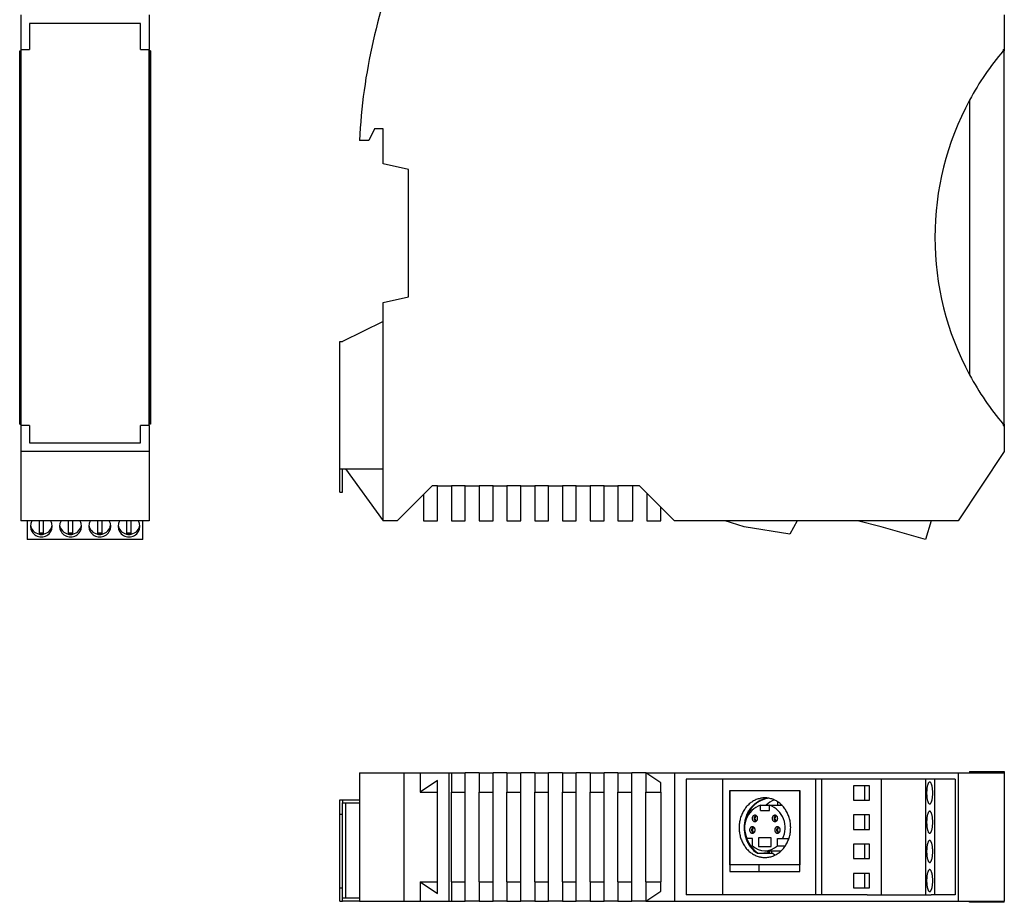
# Paper-space layout 'Blatt1' of a CAD drawing. Header units: millimetres. Extents: x 35 to 361, y 34 to 264.
# Tile 1 of 3: x 35 to 205, y 34 to 187. Entities that reach past the tile are written whole.
import ezdxf

# ---------------------------------------------------------------- set-up
doc = ezdxf.new("R2010")
doc.units = ezdxf.units.MM

psp = doc.layouts.new('Blatt1')

# ---------------------------------------------------------------- linework, layer by layer
at = {"color": 7, "linetype": 'Continuous', "lineweight": 25}
for p, q in [((34.92, 187.76), (34.92, 181.76)), ((57.12, 187.76), (57.12, 181.76)), ((204.96, 187.76), (204.96, 181.76)), ((55.62, 186.26), (36.42, 186.26)), ((36.42, 186.26), (36.42, 181.76)), ((55.62, 181.76), (55.62, 186.26)), ((34.72, 181.53), (34.92, 181.53)), ((34.72, 117), (34.72, 181.53)), ((34.92, 181.76), (36.42, 181.76)), ((34.92, 181.76), (34.92, 116.76)), ((34.92, 117), (34.92, 181.53)), ((55.62, 181.76), (57.12, 181.76)), ((57.12, 116.76), (57.12, 181.76)), ((57.32, 181.53), (57.12, 181.53)), ((57.12, 181.53), (57.12, 117)), ((57.32, 181.53), (57.32, 117)), ((204.76, 181.76), (204.96, 181.76)), ((204.76, 181.76), (204.76, 181.53)), ((204.96, 181.53), (204.76, 181.53)), ((204.96, 181.76), (204.96, 181.53)), ((204.96, 117), (204.96, 181.53)), ((198.96, 173.02), (198.96, 125.51)), ((96.06, 168.01), (95.06, 166.01)), ((97.56, 168.01), (96.06, 168.01)), ((97.56, 162.01), (97.56, 168.01)), ((95.06, 166.01), (93.46, 166.01)), ((101.96, 161.01), (97.56, 162.01)), ((101.96, 139.01), (101.96, 161.01)), ((97.56, 138.01), (101.96, 139.01)), ((97.56, 100.26), (97.56, 138.01)), ((97.56, 134.76), (90.56, 131.26)), ((97.56, 109.26), (97.56, 134.76)), ((90.06, 109.26), (90.06, 131.26)), ((90.06, 131.26), (90.56, 131.26)), ((34.72, 117), (34.92, 117)), ((36.42, 116.76), (34.92, 116.76)), ((34.92, 116.76), (34.92, 112.26)), ((36.42, 116.76), (36.42, 113.76)), ((55.62, 113.76), (55.62, 116.76)), ((57.12, 116.76), (55.62, 116.76)), ((57.32, 117), (57.12, 117)), ((57.12, 116.76), (57.12, 112.26)), ((204.76, 117), (204.76, 116.76)), ((204.76, 117), (204.96, 117)), ((204.76, 116.76), (204.96, 116.76)), ((204.96, 117), (204.96, 116.76)), ((204.96, 116.76), (204.96, 112.26)), ((36.42, 113.76), (55.62, 113.76)), ((57.12, 112.26), (34.92, 112.26)), ((34.92, 112.26), (34.92, 100.26)), ((57.12, 112.26), (57.12, 100.26)), ((204.96, 112.26), (196.96, 100.26)), ((90.06, 109.26), (97.56, 109.26)), ((90.06, 105.26), (90.06, 109.26)), ((90.56, 105.26), (90.56, 109.26)), ((91.06, 109.26), (97.56, 100.26)), ((106.04, 106.35), (99.96, 100.26)), ((106.96, 106.35), (106.04, 106.35)), ((106.96, 106.35), (109.36, 106.35)), ((106.96, 100.26), (106.96, 106.35)), ((111.76, 106.35), (109.36, 106.35)), ((109.36, 106.35), (109.36, 100.26)), ((111.76, 106.35), (114.16, 106.35)), ((111.76, 100.26), (111.76, 106.35)), ((116.56, 106.35), (114.16, 106.35)), ((114.16, 106.35), (114.16, 100.26)), ((116.56, 106.35), (118.96, 106.35)), ((116.56, 100.26), (116.56, 106.35)), ((121.36, 106.35), (118.96, 106.35)), ((118.96, 106.35), (118.96, 100.26)), ((121.36, 106.35), (123.76, 106.35)), ((121.36, 100.26), (121.36, 106.35)), ((126.16, 106.35), (123.76, 106.35)), ((123.76, 106.35), (123.76, 100.26)), ((126.16, 106.35), (128.56, 106.35)), ((126.16, 100.26), (126.16, 106.35)), ((130.96, 106.35), (128.56, 106.35)), ((128.56, 106.35), (128.56, 100.26)), ((130.96, 106.35), (133.36, 106.35)), ((130.96, 100.26), (130.96, 106.35)), ((135.76, 106.35), (133.36, 106.35)), ((133.36, 106.35), (133.36, 100.26)), ((135.76, 106.35), (138.16, 106.35)), ((135.76, 100.26), (135.76, 106.35)), ((140.76, 106.35), (138.16, 106.35)), ((138.16, 106.35), (138.16, 100.26)), ((141.88, 106.35), (140.76, 106.35)), ((140.76, 100.26), (140.76, 106.35)), ((147.96, 100.26), (141.88, 106.35)), ((90.06, 105.26), (90.56, 105.26)), ((104.56, 104.86), (104.56, 100.26)), ((143.16, 105.06), (143.16, 100.26)), ((145.56, 100.26), (145.56, 102.66)), ((57.12, 100.26), (34.92, 100.26)), ((36.02, 100.26), (36.02, 97.04)), ((38.06, 100.26), (38.06, 97.98)), ((38.86, 97.98), (38.86, 100.26)), ((43.11, 100.26), (43.11, 97.98)), ((43.91, 97.98), (43.91, 100.26)), ((48.16, 100.26), (48.16, 97.98)), ((48.96, 97.98), (48.96, 100.26)), ((53.21, 100.26), (53.21, 97.98)), ((54.01, 97.98), (54.01, 100.26)), ((56.02, 97.04), (56.02, 100.26)), ((99.96, 100.26), (97.56, 100.26)), ((104.56, 100.26), (106.96, 100.26)), ((109.36, 100.26), (111.76, 100.26)), ((114.16, 100.26), (116.56, 100.26)), ((118.96, 100.26), (121.36, 100.26)), ((123.76, 100.26), (126.16, 100.26)), ((128.56, 100.26), (130.96, 100.26)), ((133.36, 100.26), (135.76, 100.26)), ((138.16, 100.26), (140.76, 100.26)), ((143.16, 100.26), (145.56, 100.26)), ((196.96, 100.26), (147.96, 100.26)), ((159.96, 99.26), (156.67, 100.26)), ((167.86, 98), (159.96, 99.26)), ((169.17, 100.26), (167.86, 98)), ((183.68, 99.26), (179.58, 100.26)), ((191.36, 97.04), (183.68, 99.26)), ((192.3, 100.26), (191.36, 97.04)), ((56.02, 97.04), (36.02, 97.04)), ((38.06, 98.2), (38.86, 98.2)), ((38.06, 97.98), (38.86, 97.98)), ((43.11, 98.2), (43.91, 98.2)), ((43.11, 97.98), (43.91, 97.98)), ((48.16, 98.2), (48.96, 98.2)), ((48.16, 97.98), (48.96, 97.98)), ((53.21, 98.2), (54.01, 98.2)), ((53.21, 97.98), (54.01, 97.98)), ((93.46, 56.74), (93.46, 34.54)), ((93.46, 56.74), (101.16, 56.74)), ((101.16, 56.74), (101.16, 34.54)), ((101.16, 56.74), (103.96, 56.74)), ((103.96, 56.74), (103.96, 53.39)), ((103.96, 56.74), (108.96, 56.74)), ((108.96, 34.54), (108.96, 56.74)), ((108.96, 56.74), (109.36, 56.74)), ((109.36, 56.74), (109.36, 53.39)), ((109.36, 56.74), (111.76, 56.74)), ((111.76, 53.39), (111.76, 56.74)), ((114.16, 56.74), (111.76, 56.74)), ((114.16, 56.74), (116.56, 56.74)), ((114.16, 56.74), (114.16, 53.39)), ((116.56, 53.39), (116.56, 56.74)), ((118.96, 56.74), (116.56, 56.74)), ((118.96, 56.74), (121.36, 56.74)), ((118.96, 56.74), (118.96, 53.39)), ((121.36, 53.39), (121.36, 56.74)), ((123.76, 56.74), (121.36, 56.74)), ((123.76, 56.74), (126.16, 56.74)), ((123.76, 56.74), (123.76, 53.39)), ((126.16, 53.39), (126.16, 56.74)), ((128.56, 56.74), (126.16, 56.74)), ((128.56, 56.74), (130.96, 56.74)), ((128.56, 56.74), (128.56, 53.39)), ((130.96, 53.39), (130.96, 56.74)), ((133.36, 56.74), (130.96, 56.74)), ((133.36, 56.74), (135.76, 56.74)), ((133.36, 56.74), (133.36, 53.39)), ((135.76, 53.39), (135.76, 56.74)), ((138.16, 56.74), (135.76, 56.74)), ((138.16, 56.74), (140.56, 56.74)), ((138.16, 56.74), (138.16, 53.39)), ((140.56, 53.39), (140.56, 56.74)), ((142.96, 56.74), (140.56, 56.74)), ((145.56, 54.99), (142.96, 56.74)), ((142.96, 56.74), (142.96, 53.39)), ((142.96, 56.74), (147.96, 56.74)), ((147.96, 56.74), (196.96, 56.74)), ((147.96, 56.74), (147.96, 34.54)), ((196.96, 56.74), (196.96, 34.54)), ((196.96, 56.74), (204.96, 56.74)), ((198.96, 56.94), (198.96, 56.74)), ((198.96, 56.94), (204.76, 56.94)), ((204.76, 56.94), (204.76, 56.74)), ((204.76, 56.94), (204.96, 56.94)), ((204.96, 56.94), (204.96, 56.74)), ((204.96, 56.74), (204.96, 34.54)), ((106.96, 55.4), (103.96, 53.39)), ((106.96, 53.39), (106.96, 55.4)), ((145.56, 53.39), (145.56, 54.99)), ((149.96, 55.64), (149.96, 35.64)), ((181.24, 55.64), (149.96, 55.64)), ((156.21, 55.64), (156.21, 35.64)), ((172.34, 55.64), (172.34, 35.64)), ((173.34, 55.64), (173.34, 35.64)), ((181.67, 54.48), (178.9, 54.48)), ((178.9, 54.48), (178.9, 51.98)), ((180.79, 54.48), (180.79, 51.98)), ((183.68, 55.64), (181.24, 55.64)), ((181.67, 51.98), (181.67, 54.48)), ((183.68, 55.64), (183.68, 35.64)), ((191.36, 55.64), (183.68, 55.64)), ((191.36, 55.64), (191.36, 35.64)), ((192.3, 55.64), (191.36, 55.64)), ((196.46, 55.64), (192.3, 55.64)), ((192.89, 55.64), (192.89, 35.64)), ((196.46, 55.64), (196.46, 35.64)), ((103.96, 53.39), (106.96, 53.39)), ((106.96, 37.89), (106.96, 53.39)), ((109.36, 53.39), (111.76, 53.39)), ((109.36, 37.89), (109.36, 53.39)), ((111.76, 37.89), (111.76, 53.39)), ((114.16, 53.39), (116.56, 53.39)), ((114.16, 37.89), (114.16, 53.39)), ((116.56, 37.89), (116.56, 53.39)), ((118.96, 53.39), (121.36, 53.39)), ((118.96, 37.89), (118.96, 53.39)), ((121.36, 37.89), (121.36, 53.39)), ((123.76, 53.39), (126.16, 53.39)), ((123.76, 37.89), (123.76, 53.39)), ((126.16, 37.89), (126.16, 53.39)), ((128.56, 53.39), (130.96, 53.39)), ((128.56, 37.89), (128.56, 53.39)), ((130.96, 37.89), (130.96, 53.39)), ((133.36, 53.39), (135.76, 53.39)), ((133.36, 37.89), (133.36, 53.39)), ((135.76, 37.89), (135.76, 53.39)), ((138.16, 53.39), (140.56, 53.39)), ((138.16, 37.89), (138.16, 53.39)), ((140.56, 37.89), (140.56, 53.39)), ((142.96, 53.39), (145.56, 53.39)), ((142.96, 37.89), (142.96, 53.39)), ((145.56, 53.39), (145.56, 37.89)), ((157.5, 40.84), (157.5, 53.64)), ((157.5, 53.64), (169.63, 53.64)), ((157.5, 53.64), (157.5, 39.64)), ((169.63, 53.64), (169.63, 40.84)), ((169.63, 39.64), (169.63, 53.64)), ((90.06, 49.56), (90.06, 52.04)), ((90.06, 52.04), (90.56, 52.04)), ((90.56, 52.04), (90.56, 51.54)), ((90.56, 52.04), (93.46, 52.04)), ((90.56, 51.54), (93.46, 51.54)), ((90.56, 49.56), (90.56, 51.54)), ((91.06, 51.54), (91.06, 35.04)), ((162.79, 50.19), (162.79, 51.13)), ((162.79, 51.13), (164.35, 51.13)), ((164.35, 50.19), (164.35, 51.13)), ((164.35, 51.13), (166.48, 51.13)), ((165.79, 51.13), (165.79, 51.7)), ((166.29, 51.32), (166.29, 51.13)), ((178.9, 51.98), (181.67, 51.98)), ((90.06, 49.56), (90.56, 49.56)), ((90.06, 36.84), (90.06, 49.56)), ((90.56, 36.84), (90.56, 49.56)), ((162.79, 50.19), (164.35, 50.19)), ((181.67, 49.43), (178.9, 49.43)), ((178.9, 49.43), (178.9, 46.93)), ((180.79, 49.43), (180.79, 46.93)), ((181.67, 46.93), (181.67, 49.43)), ((178.9, 46.93), (181.67, 46.93)), ((161.4, 45.34), (160.52, 45.34)), ((161.4, 44.11), (161.4, 45.34)), ((164.67, 45.5), (162.47, 45.5)), ((162.47, 45.5), (162.47, 43.98)), ((164.67, 43.98), (164.67, 45.5)), ((165.73, 45.34), (166.62, 45.34)), ((165.73, 44.11), (165.73, 45.34)), ((166.62, 45.34), (167.71, 45.34)), ((181.67, 44.38), (178.9, 44.38)), ((178.9, 44.38), (178.9, 41.88)), ((180.79, 44.38), (180.79, 41.88)), ((181.67, 41.88), (181.67, 44.38)), ((162.36, 42.8), (162.28, 42.76)), ((164.98, 42.76), (162.28, 42.76)), ((164.36, 42.88), (162.36, 42.8)), ((162.47, 43.98), (164.67, 43.98)), ((163.57, 43.24), (166.38, 43.24)), ((164.36, 42.88), (164.36, 43.24)), ((164.71, 43.24), (164.71, 42.93)), ((165.73, 44.11), (167.11, 44.11)), ((178.9, 41.88), (181.67, 41.88)), ((169.63, 40.84), (157.5, 40.84)), ((157.5, 39.64), (169.63, 39.64)), ((162.5, 40.84), (162.5, 39.64)), ((181.67, 39.33), (178.9, 39.33)), ((178.9, 39.33), (178.9, 36.83)), ((180.79, 39.33), (180.79, 36.83)), ((181.67, 36.83), (181.67, 39.33)), ((103.96, 37.89), (103.96, 34.54)), ((103.96, 37.89), (106.96, 35.88)), ((103.96, 37.89), (106.96, 37.89)), ((106.96, 35.88), (106.96, 37.89)), ((109.36, 37.89), (111.76, 37.89)), ((109.36, 37.89), (109.36, 34.54)), ((111.76, 34.54), (111.76, 37.89)), ((114.16, 37.89), (116.56, 37.89)), ((114.16, 37.89), (114.16, 34.54)), ((116.56, 34.54), (116.56, 37.89)), ((118.96, 37.89), (121.36, 37.89)), ((118.96, 37.89), (118.96, 34.54)), ((121.36, 34.54), (121.36, 37.89)), ((123.76, 37.89), (126.16, 37.89)), ((123.76, 37.89), (123.76, 34.54)), ((126.16, 34.54), (126.16, 37.89)), ((128.56, 37.89), (130.96, 37.89)), ((128.56, 37.89), (128.56, 34.54)), ((130.96, 34.54), (130.96, 37.89)), ((133.36, 37.89), (135.76, 37.89)), ((133.36, 37.89), (133.36, 34.54)), ((135.76, 34.54), (135.76, 37.89)), ((138.16, 37.89), (140.56, 37.89)), ((138.16, 37.89), (138.16, 34.54)), ((140.56, 34.54), (140.56, 37.89)), ((142.96, 37.89), (145.56, 37.89)), ((142.96, 37.89), (142.96, 34.54)), ((145.56, 36.28), (145.56, 37.89)), ((90.06, 36.84), (90.56, 36.84)), ((90.06, 34.54), (90.06, 36.84)), ((90.56, 35.04), (90.56, 36.84)), ((142.96, 34.54), (145.56, 36.28)), ((178.9, 36.83), (181.67, 36.83)), ((90.06, 34.54), (90.56, 34.54)), ((90.56, 34.54), (90.56, 35.04)), ((93.46, 35.04), (90.56, 35.04)), ((93.46, 34.54), (90.56, 34.54)), ((93.46, 34.54), (101.16, 34.54)), ((101.16, 34.54), (103.96, 34.54)), ((103.96, 34.54), (108.96, 34.54)), ((108.96, 34.54), (109.36, 34.54)), ((109.36, 34.54), (111.76, 34.54)), ((114.16, 34.54), (111.76, 34.54)), ((114.16, 34.54), (116.56, 34.54)), ((118.96, 34.54), (116.56, 34.54)), ((118.96, 34.54), (121.36, 34.54)), ((123.76, 34.54), (121.36, 34.54)), ((123.76, 34.54), (126.16, 34.54)), ((128.56, 34.54), (126.16, 34.54)), ((128.56, 34.54), (130.96, 34.54)), ((133.36, 34.54), (130.96, 34.54)), ((133.36, 34.54), (135.76, 34.54)), ((138.16, 34.54), (135.76, 34.54)), ((138.16, 34.54), (140.56, 34.54)), ((142.96, 34.54), (140.56, 34.54)), ((142.96, 34.54), (147.96, 34.54)), ((147.96, 34.54), (196.96, 34.54)), ((181.24, 35.64), (149.96, 35.64)), ((181.24, 35.64), (183.68, 35.64)), ((183.68, 35.64), (191.36, 35.64)), ((191.36, 35.64), (192.3, 35.64)), ((196.46, 35.64), (192.3, 35.64)), ((196.96, 34.54), (204.96, 34.54)), ((198.96, 34.34), (198.96, 34.54)), ((204.76, 34.34), (198.96, 34.34)), ((204.76, 34.34), (204.76, 34.54)), ((204.96, 34.34), (204.76, 34.34)), ((204.96, 34.34), (204.96, 34.54))]:
    psp.add_line(p, q, dxfattribs=at)
at = {"color": 7, "linetype": 'Continuous', "lineweight": 25, "flags": 128}
for points in [[(192.59, 53.23), (192.59, 53.35), (192.58, 53.47), (192.58, 53.59), (192.57, 53.71), (192.56, 53.82), (192.55, 53.94), (192.54, 54.05), (192.52, 54.15), (192.5, 54.26), (192.48, 54.36), (192.46, 54.45), (192.44, 54.54), (192.42, 54.63), (192.39, 54.71), (192.36, 54.78), (192.34, 54.85), (192.31, 54.91), (192.28, 54.96), (192.25, 55.01), (192.22, 55.04), (192.18, 55.08), (192.15, 55.1), (192.12, 55.12), (192.08, 55.13), (192.05, 55.13), (192.02, 55.12), (191.98, 55.11), (191.95, 55.09), (191.92, 55.06), (191.89, 55.03), (191.85, 54.98), (191.82, 54.93), (191.79, 54.88), (191.77, 54.81), (191.74, 54.74), (191.71, 54.67), (191.69, 54.58), (191.66, 54.5), (191.64, 54.41), (191.62, 54.31), (191.61, 54.21), (191.59, 54.1), (191.57, 53.99), (191.56, 53.88), (191.55, 53.77), (191.54, 53.65), (191.54, 53.53), (191.53, 53.41), (191.53, 53.29), (191.53, 53.17), (191.53, 53.05), (191.54, 52.93), (191.54, 52.81), (191.55, 52.7), (191.56, 52.58), (191.57, 52.47), (191.59, 52.36), (191.61, 52.25), (191.62, 52.15), (191.64, 52.06), (191.66, 51.96), (191.69, 51.88), (191.71, 51.79), (191.74, 51.72), (191.77, 51.65), (191.79, 51.59), (191.82, 51.53), (191.85, 51.48), (191.89, 51.44), (191.92, 51.4), (191.95, 51.37), (191.98, 51.35), (192.02, 51.34), (192.05, 51.33), (192.08, 51.33), (192.12, 51.34), (192.15, 51.36), (192.18, 51.38), (192.22, 51.42), (192.25, 51.46), (192.28, 51.5), (192.31, 51.56), (192.34, 51.62), (192.36, 51.68), (192.39, 51.76), (192.42, 51.83), (192.44, 51.92), (192.46, 52.01), (192.48, 52.1), (192.5, 52.2), (192.52, 52.31), (192.54, 52.41), (192.55, 52.52), (192.56, 52.64), (192.57, 52.75), (192.58, 52.87), (192.58, 52.99), (192.59, 53.11), (192.59, 53.23)], [(168.03, 47.24), (168.02, 47.43), (168.01, 47.63), (168, 47.83), (167.97, 48.02), (167.95, 48.22), (167.91, 48.41), (167.87, 48.6), (167.82, 48.79), (167.76, 48.98), (167.7, 49.16), (167.64, 49.34), (167.56, 49.52), (167.49, 49.7), (167.4, 49.87), (167.31, 50.04), (167.21, 50.2), (167.11, 50.36), (167.01, 50.51), (166.9, 50.66), (166.78, 50.81), (166.66, 50.95), (166.53, 51.08), (166.4, 51.21), (166.27, 51.33), (166.13, 51.45), (165.99, 51.56), (165.85, 51.66), (165.7, 51.76), (165.55, 51.85), (165.39, 51.94), (165.23, 52.01), (165.07, 52.08), (164.91, 52.15), (164.75, 52.2), (164.58, 52.25), (164.42, 52.29), (164.25, 52.33), (164.08, 52.35), (163.91, 52.37), (163.74, 52.38), (163.57, 52.39), (163.4, 52.38), (163.23, 52.37), (163.06, 52.35), (162.89, 52.33), (162.72, 52.29), (162.55, 52.25), (162.39, 52.2), (162.22, 52.15), (162.06, 52.08), (161.9, 52.01), (161.74, 51.94), (161.59, 51.85), (161.44, 51.76), (161.29, 51.66), (161.14, 51.56), (161, 51.45), (160.86, 51.33), (160.73, 51.21), (160.6, 51.08), (160.47, 50.95), (160.35, 50.81), (160.24, 50.66), (160.13, 50.51), (160.02, 50.36), (159.92, 50.2), (159.82, 50.04), (159.73, 49.87), (159.65, 49.7), (159.57, 49.52), (159.5, 49.34), (159.43, 49.16), (159.37, 48.98), (159.31, 48.79), (159.27, 48.6), (159.22, 48.41), (159.19, 48.22), (159.16, 48.02), (159.14, 47.83), (159.12, 47.63), (159.11, 47.43), (159.11, 47.24), (159.11, 47.04), (159.12, 46.84), (159.14, 46.65), (159.16, 46.45), (159.19, 46.26), (159.22, 46.06), (159.27, 45.87), (159.31, 45.68), (159.37, 45.49), (159.43, 45.31), (159.5, 45.13), (159.57, 44.95), (159.65, 44.78), (159.73, 44.6), (159.82, 44.44), (159.92, 44.27), (160.02, 44.11), (160.13, 43.96), (160.24, 43.81), (160.35, 43.66), (160.47, 43.52), (160.6, 43.39), (160.73, 43.26), (160.86, 43.14), (161, 43.02), (161.14, 42.91), (161.29, 42.81), (161.44, 42.71), (161.59, 42.62), (161.74, 42.54), (161.9, 42.46), (162.06, 42.39), (162.22, 42.33), (162.39, 42.27), (162.55, 42.22), (162.72, 42.18), (162.89, 42.15), (163.06, 42.12), (163.23, 42.1), (163.4, 42.09), (163.57, 42.09), (163.74, 42.09), (163.91, 42.1), (164.08, 42.12), (164.25, 42.15), (164.42, 42.18), (164.58, 42.22), (164.75, 42.27), (164.91, 42.33), (165.07, 42.39), (165.23, 42.46), (165.39, 42.54), (165.55, 42.62), (165.7, 42.71), (165.85, 42.81), (165.99, 42.91), (166.13, 43.02), (166.27, 43.14), (166.4, 43.26), (166.53, 43.39), (166.66, 43.52), (166.78, 43.66), (166.9, 43.81), (167.01, 43.96), (167.11, 44.11), (167.21, 44.27), (167.31, 44.44), (167.4, 44.6), (167.49, 44.78), (167.56, 44.95), (167.64, 45.13), (167.7, 45.31), (167.76, 45.49), (167.82, 45.68), (167.87, 45.87), (167.91, 46.06), (167.95, 46.26), (167.97, 46.45), (168, 46.65), (168.01, 46.84), (168.02, 47.04), (168.03, 47.24)], [(162.28, 42.76), (162.14, 42.86), (161.99, 42.97), (161.85, 43.08), (161.72, 43.2), (161.59, 43.33), (161.46, 43.46), (161.34, 43.6), (161.22, 43.74), (161.1, 43.89), (161, 44.04), (160.89, 44.2), (160.79, 44.36), (160.7, 44.52), (160.61, 44.69), (160.53, 44.87), (160.46, 45.04), (160.39, 45.22), (160.32, 45.41), (160.27, 45.59), (160.21, 45.78), (160.17, 45.97), (160.13, 46.16), (160.1, 46.35), (160.07, 46.55), (160.05, 46.75), (160.04, 46.94), (160.03, 47.14), (160.03, 47.34), (160.04, 47.53), (160.05, 47.73), (160.07, 47.93), (160.1, 48.12), (160.13, 48.31), (160.17, 48.51), (160.22, 48.7), (160.27, 48.89), (160.32, 49.07), (160.39, 49.25), (160.46, 49.43), (160.53, 49.61), (160.62, 49.78), (160.7, 49.95), (160.8, 50.12), (160.89, 50.28), (161, 50.44), (161.11, 50.59), (161.22, 50.74), (161.34, 50.88), (161.46, 51.01), (161.59, 51.15), (161.72, 51.27), (161.86, 51.39), (162, 51.5), (162.14, 51.61), (162.29, 51.71), (162.44, 51.81), (162.59, 51.89), (162.75, 51.97), (162.9, 52.05), (163.07, 52.12), (163.23, 52.17), (163.39, 52.23), (163.56, 52.27), (163.73, 52.31), (163.9, 52.34), (164.03, 52.36)], [(162.31, 48.84), (162.31, 48.9), (162.3, 48.96), (162.28, 49.03), (162.26, 49.09), (162.23, 49.14), (162.2, 49.19), (162.16, 49.24), (162.11, 49.28), (162.06, 49.32), (162.01, 49.35), (161.96, 49.37), (161.91, 49.38), (161.85, 49.39), (161.79, 49.38), (161.74, 49.37), (161.68, 49.36), (161.63, 49.33), (161.58, 49.3), (161.53, 49.26), (161.49, 49.22), (161.46, 49.17), (161.42, 49.12), (161.4, 49.06), (161.38, 49), (161.37, 48.93), (161.36, 48.87), (161.36, 48.8), (161.37, 48.74), (161.38, 48.68), (161.4, 48.61), (161.42, 48.56), (161.46, 48.5), (161.49, 48.45), (161.53, 48.41), (161.58, 48.37), (161.63, 48.34), (161.68, 48.31), (161.74, 48.3), (161.79, 48.29), (161.85, 48.29), (161.91, 48.29), (161.96, 48.31), (162.01, 48.33), (162.06, 48.35), (162.11, 48.39), (162.16, 48.43), (162.2, 48.48), (162.23, 48.53), (162.26, 48.58), (162.28, 48.64), (162.3, 48.71), (162.31, 48.77), (162.31, 48.84)], [(165.78, 48.84), (165.77, 48.9), (165.76, 48.96), (165.75, 49.03), (165.72, 49.09), (165.69, 49.14), (165.66, 49.19), (165.62, 49.24), (165.58, 49.28), (165.53, 49.32), (165.48, 49.35), (165.42, 49.37), (165.37, 49.38), (165.31, 49.39), (165.26, 49.38), (165.2, 49.37), (165.15, 49.36), (165.09, 49.33), (165.04, 49.3), (165, 49.26), (164.96, 49.22), (164.92, 49.17), (164.89, 49.12), (164.86, 49.06), (164.84, 49), (164.83, 48.93), (164.82, 48.87), (164.82, 48.8), (164.83, 48.74), (164.84, 48.68), (164.86, 48.61), (164.89, 48.56), (164.92, 48.5), (164.96, 48.45), (165, 48.41), (165.04, 48.37), (165.09, 48.34), (165.15, 48.31), (165.2, 48.3), (165.26, 48.29), (165.31, 48.29), (165.37, 48.29), (165.42, 48.31), (165.48, 48.33), (165.53, 48.35), (165.58, 48.39), (165.62, 48.43), (165.66, 48.48), (165.69, 48.53), (165.72, 48.58), (165.75, 48.64), (165.76, 48.71), (165.77, 48.77), (165.78, 48.84)], [(192.59, 48.18), (192.59, 48.3), (192.58, 48.42), (192.58, 48.54), (192.57, 48.66), (192.56, 48.77), (192.55, 48.89), (192.54, 49), (192.52, 49.1), (192.5, 49.21), (192.48, 49.31), (192.46, 49.4), (192.44, 49.49), (192.42, 49.58), (192.39, 49.66), (192.36, 49.73), (192.34, 49.8), (192.31, 49.86), (192.28, 49.91), (192.25, 49.96), (192.22, 49.99), (192.18, 50.03), (192.15, 50.05), (192.12, 50.07), (192.08, 50.08), (192.05, 50.08), (192.02, 50.07), (191.98, 50.06), (191.95, 50.04), (191.92, 50.01), (191.89, 49.98), (191.85, 49.93), (191.82, 49.88), (191.79, 49.83), (191.77, 49.76), (191.74, 49.69), (191.71, 49.62), (191.69, 49.53), (191.66, 49.45), (191.64, 49.36), (191.62, 49.26), (191.61, 49.16), (191.59, 49.05), (191.57, 48.94), (191.56, 48.83), (191.55, 48.72), (191.54, 48.6), (191.54, 48.48), (191.53, 48.36), (191.53, 48.24), (191.53, 48.12), (191.53, 48), (191.54, 47.88), (191.54, 47.76), (191.55, 47.65), (191.56, 47.53), (191.57, 47.42), (191.59, 47.31), (191.61, 47.2), (191.62, 47.1), (191.64, 47.01), (191.66, 46.91), (191.69, 46.83), (191.71, 46.74), (191.74, 46.67), (191.77, 46.6), (191.79, 46.54), (191.82, 46.48), (191.85, 46.43), (191.89, 46.39), (191.92, 46.35), (191.95, 46.32), (191.98, 46.3), (192.02, 46.29), (192.05, 46.28), (192.08, 46.28), (192.12, 46.29), (192.15, 46.31), (192.18, 46.33), (192.22, 46.37), (192.25, 46.41), (192.28, 46.45), (192.31, 46.51), (192.34, 46.57), (192.36, 46.63), (192.39, 46.71), (192.42, 46.78), (192.44, 46.87), (192.46, 46.96), (192.48, 47.05), (192.5, 47.15), (192.52, 47.26), (192.54, 47.36), (192.55, 47.47), (192.56, 47.59), (192.57, 47.7), (192.58, 47.82), (192.58, 47.94), (192.59, 48.06), (192.59, 48.18)], [(162.2, 49.19), (162.19, 49.2), (162.14, 49.22), (162.1, 49.23), (162.05, 49.24), (162, 49.23), (161.95, 49.22), (161.91, 49.21), (161.86, 49.18), (161.82, 49.15), (161.79, 49.11), (161.75, 49.07), (161.73, 49.02), (161.71, 48.97), (161.7, 48.92), (161.69, 48.86), (161.69, 48.81), (161.7, 48.75), (161.71, 48.7), (161.73, 48.65), (161.75, 48.6), (161.79, 48.56), (161.82, 48.52), (161.86, 48.49), (161.91, 48.46), (161.95, 48.45), (162, 48.44), (162.05, 48.44), (162.1, 48.44), (162.14, 48.46), (162.19, 48.48), (162.2, 48.49)], [(165.67, 49.19), (165.65, 49.2), (165.61, 49.22), (165.56, 49.23), (165.51, 49.24), (165.46, 49.23), (165.42, 49.22), (165.37, 49.21), (165.33, 49.18), (165.29, 49.15), (165.25, 49.11), (165.22, 49.07), (165.19, 49.02), (165.17, 48.97), (165.16, 48.92), (165.15, 48.86), (165.15, 48.81), (165.16, 48.75), (165.17, 48.7), (165.19, 48.65), (165.22, 48.6), (165.25, 48.56), (165.29, 48.52), (165.33, 48.49), (165.37, 48.46), (165.42, 48.45), (165.46, 48.44), (165.51, 48.44), (165.56, 48.44), (165.61, 48.46), (165.65, 48.48), (165.67, 48.49)], [(161.88, 46.84), (161.87, 46.9), (161.86, 46.96), (161.85, 47.03), (161.83, 47.09), (161.8, 47.14), (161.76, 47.19), (161.72, 47.24), (161.68, 47.28), (161.63, 47.32), (161.58, 47.35), (161.53, 47.37), (161.47, 47.38), (161.42, 47.39), (161.36, 47.38), (161.3, 47.37), (161.25, 47.36), (161.2, 47.33), (161.15, 47.3), (161.1, 47.26), (161.06, 47.22), (161.02, 47.17), (160.99, 47.12), (160.97, 47.06), (160.95, 47), (160.93, 46.93), (160.93, 46.87), (160.93, 46.8), (160.93, 46.74), (160.95, 46.68), (160.97, 46.61), (160.99, 46.56), (161.02, 46.5), (161.06, 46.45), (161.1, 46.41), (161.15, 46.37), (161.2, 46.34), (161.25, 46.31), (161.3, 46.3), (161.36, 46.29), (161.42, 46.29), (161.47, 46.29), (161.53, 46.31), (161.58, 46.33), (161.63, 46.35), (161.68, 46.39), (161.72, 46.43), (161.76, 46.48), (161.8, 46.53), (161.83, 46.58), (161.85, 46.64), (161.86, 46.71), (161.87, 46.77), (161.88, 46.84)], [(161.77, 47.19), (161.75, 47.2), (161.71, 47.22), (161.66, 47.23), (161.61, 47.24), (161.57, 47.23), (161.52, 47.22), (161.47, 47.21), (161.43, 47.18), (161.39, 47.15), (161.35, 47.11), (161.32, 47.07), (161.3, 47.02), (161.28, 46.97), (161.26, 46.92), (161.26, 46.86), (161.26, 46.81), (161.26, 46.75), (161.28, 46.7), (161.3, 46.65), (161.32, 46.6), (161.35, 46.56), (161.39, 46.52), (161.43, 46.49), (161.47, 46.46), (161.52, 46.45), (161.57, 46.44), (161.61, 46.44), (161.66, 46.44), (161.71, 46.46), (161.75, 46.48), (161.77, 46.49)], [(166.21, 46.84), (166.2, 46.9), (166.2, 46.96), (166.18, 47.03), (166.16, 47.09), (166.13, 47.14), (166.09, 47.19), (166.05, 47.24), (166.01, 47.28), (165.96, 47.32), (165.91, 47.35), (165.86, 47.37), (165.8, 47.38), (165.75, 47.39), (165.69, 47.38), (165.63, 47.37), (165.58, 47.36), (165.53, 47.33), (165.48, 47.3), (165.43, 47.26), (165.39, 47.22), (165.35, 47.17), (165.32, 47.12), (165.3, 47.06), (165.28, 47), (165.26, 46.93), (165.26, 46.87), (165.26, 46.8), (165.26, 46.74), (165.28, 46.68), (165.3, 46.61), (165.32, 46.56), (165.35, 46.5), (165.39, 46.45), (165.43, 46.41), (165.48, 46.37), (165.53, 46.34), (165.58, 46.31), (165.63, 46.3), (165.69, 46.29), (165.75, 46.29), (165.8, 46.29), (165.86, 46.31), (165.91, 46.33), (165.96, 46.35), (166.01, 46.39), (166.05, 46.43), (166.09, 46.48), (166.13, 46.53), (166.16, 46.58), (166.18, 46.64), (166.2, 46.71), (166.2, 46.77), (166.21, 46.84)], [(166.1, 47.19), (166.08, 47.2), (166.04, 47.22), (165.99, 47.23), (165.94, 47.24), (165.9, 47.23), (165.85, 47.22), (165.8, 47.21), (165.76, 47.18), (165.72, 47.15), (165.68, 47.11), (165.65, 47.07), (165.63, 47.02), (165.61, 46.97), (165.59, 46.92), (165.59, 46.86), (165.59, 46.81), (165.59, 46.75), (165.61, 46.7), (165.63, 46.65), (165.65, 46.6), (165.68, 46.56), (165.72, 46.52), (165.76, 46.49), (165.8, 46.46), (165.85, 46.45), (165.9, 46.44), (165.94, 46.44), (165.99, 46.44), (166.04, 46.46), (166.08, 46.48), (166.1, 46.49)], [(192.59, 43.13), (192.59, 43.25), (192.58, 43.37), (192.58, 43.49), (192.57, 43.61), (192.56, 43.72), (192.55, 43.84), (192.54, 43.95), (192.52, 44.05), (192.5, 44.16), (192.48, 44.26), (192.46, 44.35), (192.44, 44.44), (192.42, 44.53), (192.39, 44.61), (192.36, 44.68), (192.34, 44.75), (192.31, 44.81), (192.28, 44.86), (192.25, 44.91), (192.22, 44.94), (192.18, 44.98), (192.15, 45), (192.12, 45.02), (192.08, 45.03), (192.05, 45.03), (192.02, 45.02), (191.98, 45.01), (191.95, 44.99), (191.92, 44.96), (191.89, 44.93), (191.85, 44.88), (191.82, 44.83), (191.79, 44.78), (191.77, 44.71), (191.74, 44.64), (191.71, 44.57), (191.69, 44.48), (191.66, 44.4), (191.64, 44.31), (191.62, 44.21), (191.61, 44.11), (191.59, 44), (191.57, 43.89), (191.56, 43.78), (191.55, 43.67), (191.54, 43.55), (191.54, 43.43), (191.53, 43.31), (191.53, 43.19), (191.53, 43.07), (191.53, 42.95), (191.54, 42.83), (191.54, 42.71), (191.55, 42.6), (191.56, 42.48), (191.57, 42.37), (191.59, 42.26), (191.61, 42.15), (191.62, 42.05), (191.64, 41.96), (191.66, 41.86), (191.69, 41.78), (191.71, 41.69), (191.74, 41.62), (191.77, 41.55), (191.79, 41.49), (191.82, 41.43), (191.85, 41.38), (191.89, 41.34), (191.92, 41.3), (191.95, 41.27), (191.98, 41.25), (192.02, 41.24), (192.05, 41.23), (192.08, 41.23), (192.12, 41.24), (192.15, 41.26), (192.18, 41.28), (192.22, 41.32), (192.25, 41.36), (192.28, 41.4), (192.31, 41.46), (192.34, 41.52), (192.36, 41.58), (192.39, 41.66), (192.42, 41.73), (192.44, 41.82), (192.46, 41.91), (192.48, 42), (192.5, 42.1), (192.52, 42.21), (192.54, 42.31), (192.55, 42.42), (192.56, 42.54), (192.57, 42.65), (192.58, 42.77), (192.58, 42.89), (192.59, 43.01), (192.59, 43.13)], [(192.59, 38.08), (192.59, 38.2), (192.58, 38.32), (192.58, 38.44), (192.57, 38.56), (192.56, 38.67), (192.55, 38.79), (192.54, 38.9), (192.52, 39), (192.5, 39.11), (192.48, 39.21), (192.46, 39.3), (192.44, 39.39), (192.42, 39.48), (192.39, 39.56), (192.36, 39.63), (192.34, 39.7), (192.31, 39.76), (192.28, 39.81), (192.25, 39.86), (192.22, 39.89), (192.18, 39.93), (192.15, 39.95), (192.12, 39.97), (192.08, 39.98), (192.05, 39.98), (192.02, 39.97), (191.98, 39.96), (191.95, 39.94), (191.92, 39.91), (191.89, 39.88), (191.85, 39.83), (191.82, 39.78), (191.79, 39.73), (191.77, 39.66), (191.74, 39.59), (191.71, 39.52), (191.69, 39.43), (191.66, 39.35), (191.64, 39.26), (191.62, 39.16), (191.61, 39.06), (191.59, 38.95), (191.57, 38.84), (191.56, 38.73), (191.55, 38.62), (191.54, 38.5), (191.54, 38.38), (191.53, 38.26), (191.53, 38.14), (191.53, 38.02), (191.53, 37.9), (191.54, 37.78), (191.54, 37.66), (191.55, 37.55), (191.56, 37.43), (191.57, 37.32), (191.59, 37.21), (191.61, 37.1), (191.62, 37), (191.64, 36.91), (191.66, 36.81), (191.69, 36.73), (191.71, 36.64), (191.74, 36.57), (191.77, 36.5), (191.79, 36.44), (191.82, 36.38), (191.85, 36.33), (191.89, 36.29), (191.92, 36.25), (191.95, 36.22), (191.98, 36.2), (192.02, 36.19), (192.05, 36.18), (192.08, 36.18), (192.12, 36.19), (192.15, 36.21), (192.18, 36.23), (192.22, 36.27), (192.25, 36.31), (192.28, 36.35), (192.31, 36.41), (192.34, 36.47), (192.36, 36.53), (192.39, 36.61), (192.42, 36.68), (192.44, 36.77), (192.46, 36.86), (192.48, 36.95), (192.5, 37.05), (192.52, 37.16), (192.54, 37.26), (192.55, 37.37), (192.56, 37.49), (192.57, 37.6), (192.58, 37.72), (192.58, 37.84), (192.59, 37.96), (192.59, 38.08)]]:
    psp.add_lwpolyline(points, dxfattribs=at)
at = {"color": 7, "linetype": 'Continuous', "lineweight": 25}
for centre, radius, start, end in [((193.33, 160.98), 100, 157.1807, 177.1154), ((242.97, 149.26), 50.01, 139.8225, 151.6454), ((242.97, 149.26), 50.01, 151.6454, 208.3546), ((242.97, 149.26), 50.01, 208.3546, 220.1775), ((38.4, 99.35), 1.83, 149.8809, 271.9375), ((38.41, 99.8), 1.85, 187.5878, 259.1123), ((38.53, 99.35), 1.83, 268.0625, 30.1191), ((38.51, 99.8), 1.85, 280.8877, 352.4122), ((43.45, 99.35), 1.83, 149.8809, 271.9375), ((43.46, 99.8), 1.85, 187.5878, 259.1123), ((43.58, 99.35), 1.83, 268.0625, 30.1191), ((43.56, 99.8), 1.85, 280.8877, 352.4122), ((48.5, 99.35), 1.83, 149.8809, 271.9375), ((48.51, 99.8), 1.85, 187.5878, 259.1123), ((48.63, 99.35), 1.83, 268.0625, 30.1191), ((48.61, 99.8), 1.85, 280.8877, 352.4122), ((53.55, 99.35), 1.83, 149.8809, 271.9375), ((53.56, 99.8), 1.85, 187.5878, 259.1123), ((53.68, 99.35), 1.83, 268.0625, 30.1191), ((53.66, 99.8), 1.85, 280.8877, 352.4122), ((38.46, 99.91), 1.98, 258.3205, 281.6795), ((43.51, 99.91), 1.98, 258.3205, 281.6795), ((48.56, 99.91), 1.98, 258.3205, 281.6795), ((53.61, 99.91), 1.98, 258.3205, 281.6795), ((164.21, 47.23), 4.15, 110.0108, 207.2415), ((164.89, 47.71), 4.67, 98.3959, 170.1639), ((166.72, 48.08), 4.24, 111.0758, 133.7895), ((162.93, 47.23), 4.15, 332.7585, 69.9892), ((162.23, 48.85), 0.39, 107.661, 182.7396), ((162.23, 48.82), 0.39, 177.2604, 252.339), ((165.69, 48.85), 0.39, 107.6616, 182.7395), ((165.69, 48.82), 0.39, 177.2605, 252.3384), ((161.8, 46.85), 0.39, 107.661, 182.7396), ((161.8, 46.82), 0.39, 177.2604, 252.339), ((166.13, 46.85), 0.39, 107.661, 182.7396), ((166.13, 46.82), 0.39, 177.2604, 252.339), ((165.28, 46.99), 5.1, 191.5746, 235.1654), ((163.57, 46.37), 3.12, 226.1318, 313.8682), ((166.83, 46.52), 4.4, 228.3821, 235.8857), ((167.03, 46.31), 4.1, 235.5305, 246.7849)]:
    psp.add_arc(centre, radius, start, end, dxfattribs=at)

doc.saveas('drawing.dxf')
